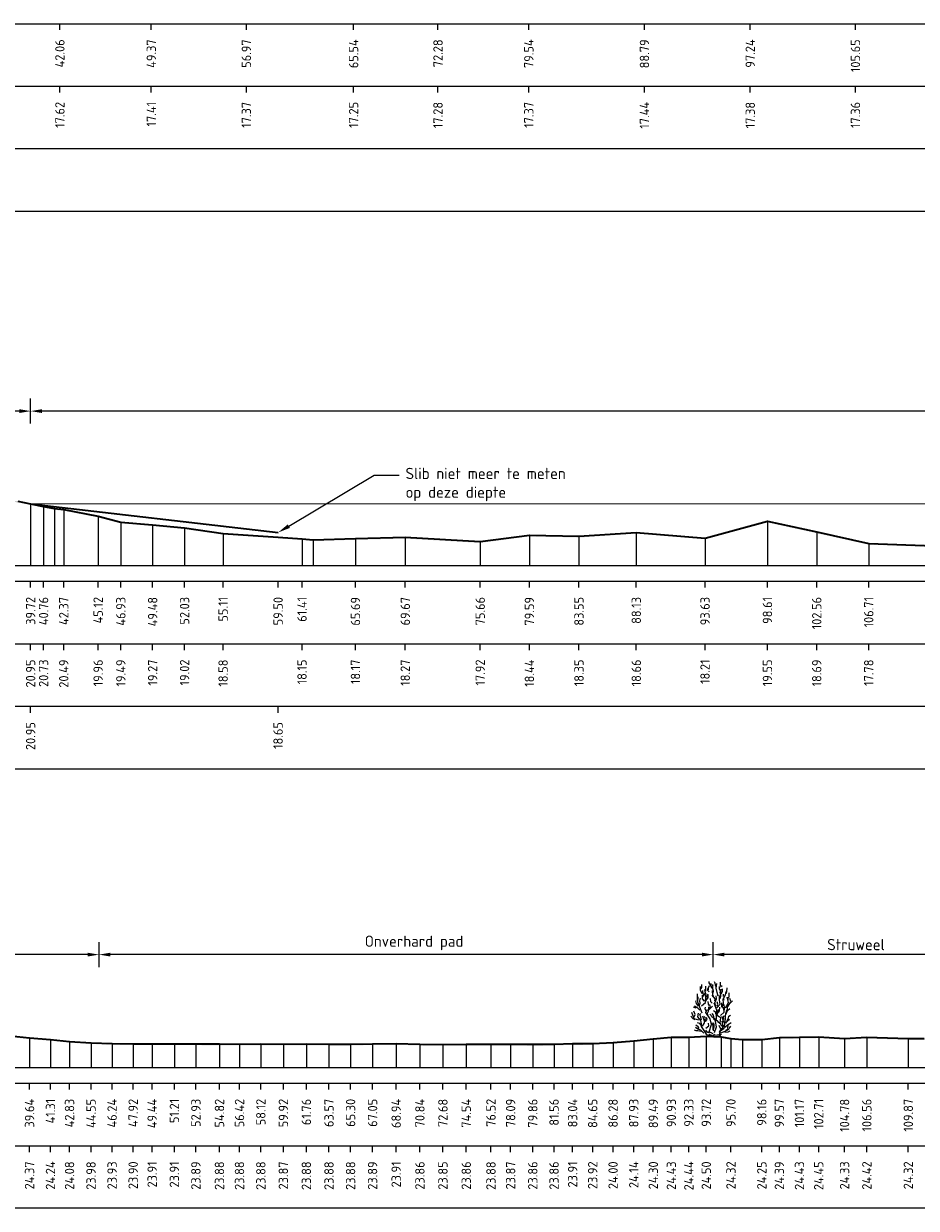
# Model space of a CAD drawing. Header units: metres. Extents: x 184432 to 189351, y 346610 to 348484.
# Tile 6 of 63: x 188919 to 188990, y 348101 to 348196. Entities that reach past the tile are written whole.
import ezdxf
from ezdxf import colors
from ezdxf.entities.mleader import LeaderData, LeaderLine
from ezdxf.enums import TextEntityAlignment as Align
from ezdxf.math import Vec2, Vec3

# ---------------------------------------------------------------- set-up
doc = ezdxf.new("R2010")
doc.units = ezdxf.units.M
doc.header["$PDMODE"] = 35
doc.header["$PDSIZE"] = 0.075
for name, color, linetype, lineweight in [('B-ME-GR-HEESTER-SD', 90, 'Continuous', 25), ('B-ME-OB-WATERLIJN-G', 150, 'Continuous', 18), ('X-ME-AL-PROFIEL_HUIDIG MAAIVELD-GD', 252, 'Continuous', 0), ('X-XX-AL-DETAIL1-M', 7, 'Continuous', 18), ('X-XX-AL-DWARSPROFIEL_PROFIELLIJN BOVENKANT SLIB-GD', 42, 'Continuous', 35), ('X-XX-AL-DWARSPROFIEL_PROFIELLIJN MAAIVELD-GD', 8, 'Continuous', 35)]:
    doc.layers.add(name, color=color, linetype=linetype, lineweight=lineweight)
doc.layers.add('X-ME-AL-PROFIELRASTER-S', color=7, linetype='Continuous')
doc.styles.add('NLCS-ISO', font='NLCS-ISO.ttf', dxfattribs={"height": 1.8})
doc.styles.add('NLCS-ISO-ANNOTATIEF-T18', font='NLCS-ISO.ttf', dxfattribs={"height": 1.8})
doc.styles.add('NLCS-ISO-ANNOTATIVE-T18', font='NLCS-ISO.ttf', dxfattribs={"height": 1.8})
doc.dimstyles.new('NLCS-ANNOTATIEF-T18-PIJL_L2_H0', dxfattribs={"dimtxt": 2.5, "dimasz": 1.8, "dimexe": 2, "dimexo": 2, "dimgap": 0.7, "dimtad": 1, "dimzin": 0, "dimdsep": 46, "dimtxsty": 'NLCS-ISO-ANNOTATIEF-T18', "dimcen": 0, "dimdle": 2, "dimclrd": 256, "dimclre": 256, "dimclrt": 10, "dimaunit": 2, "dimadec": 0, "dimazin": 0, "dimtfac": 1, "dimtdec": 3, "dimtofl": 0, "dimtmove": 0, "dimatfit": 3, "dimfxl": 2, "dimfxlon": 1, "dimtfillclr": 256, "dimtolj": 1, "dimtzin": 0, "dimlwd": -1, "dimlwe": -1, "dimarcsym": 0})

# ---------------------------------------------------------------- blocks, each defined once
blk = doc.blocks.new('SAL-PROFIELRASTER_BALK_EIND1-D')
at = {"color": 0, "linetype": 'ByBlock', "lineweight": -2, "flags": 128}
for points in [[(0, 0), (1, 0)], [(0, -2.5), (1, -2.5)], [(0, -12.5), (1, -12.5)]]:
    blk.add_lwpolyline(points, dxfattribs=at)
blk = doc.blocks.new('SAL-PROFIELRASTER_BALK_EIND2-D')
at = {"color": 0, "linetype": 'ByBlock', "lineweight": -2}
blk.add_line((1, -12.5), (0, -12.5), dxfattribs=at)
blk = doc.blocks.new('SAL-PROFIELRASTER_AANHAAL-D')
at = {"color": 9, "linetype": 'ByBlock', "lineweight": -2, "flags": 128}
blk.add_lwpolyline([(0, 1), (0, 0)], dxfattribs=at)
blk = doc.blocks.new('SAL-PROFIELRASTER_BALK_DATA-D')
at = {"color": 0, "linetype": 'ByBlock', "lineweight": -2}
blk.add_lwpolyline([(0, -3.5), (0, -2.5)], dxfattribs=at)
at = {"color": 0, "linetype": 'ByBlock', "lineweight": -2, "style": 'NLCS-ISO-ANNOTATIVE-T18'}
blk.add_attdef('GETAL', text='', height=1.5, rotation=90, dxfattribs=at).set_placement((0.75, -5), align=Align.RIGHT)
blk = doc.blocks.new('*D43')
at = {"layer": 'Defpoints', "color": 0, "transparency": 16777216}
for p in [(188900.137, 348165.151), (188900.137, 348152.802), (188919.479, 348152.802)]:
    blk.add_point(p, dxfattribs=at)
at = {"layer": 'X-XX-AL-DETAIL1-M', "transparency": 16777216}
for p, q in [((188900.137, 348164.151), (188900.137, 348166.151)), ((188919.479, 348164.151), (188919.479, 348166.151)), ((188918.579, 348165.151), (188901.037, 348165.151))]:
    blk.add_line(p, q, dxfattribs=at)
for points in [[(188901.037, 348165.301), (188901.037, 348165.001), (188900.137, 348165.151)], [(188918.579, 348165.301), (188918.579, 348165.001), (188919.479, 348165.151)]]:
    blk.add_solid(points, dxfattribs=at)
at = {"layer": 'X-XX-AL-DETAIL1-M', "color": 10, "transparency": 16777216, "insert": (188909.808, 348166.086), "char_height": 0.9, "attachment_point": 5, "style": 'NLCS-ISO-ANNOTATIEF-T18'}
blk.add_mtext('\\A1;Ruigte', dxfattribs=at)
blk = doc.blocks.new('*D44')
at = {"layer": 'Defpoints', "color": 0, "transparency": 16777216}
for p in [(188919.479, 348165.151), (188919.479, 348152.802), (189179.313, 348152.802)]:
    blk.add_point(p, dxfattribs=at)
at = {"layer": 'X-XX-AL-DETAIL1-M', "transparency": 16777216}
for p, q in [((188919.479, 348164.151), (188919.479, 348166.151)), ((189179.313, 348164.151), (189179.313, 348166.151)), ((189178.413, 348165.151), (188920.379, 348165.151))]:
    blk.add_line(p, q, dxfattribs=at)
for points in [[(188920.379, 348165.301), (188920.379, 348165.001), (188919.479, 348165.151)], [(189178.413, 348165.301), (189178.413, 348165.001), (189179.313, 348165.151)]]:
    blk.add_solid(points, dxfattribs=at)
at = {"layer": 'X-XX-AL-DETAIL1-M', "color": 10, "transparency": 16777216, "insert": (189049.396, 348165.951), "char_height": 0.9, "attachment_point": 5, "style": 'NLCS-ISO-ANNOTATIEF-T18'}
blk.add_mtext('\\A1;Waterbodem', dxfattribs=at)
blk = doc.blocks.new('*D56')
at = {"layer": 'Defpoints', "color": 0, "transparency": 16777216}
for p in [(188879.757, 348121.72), (188879.757, 348112.695), (188924.947, 348112.664)]:
    blk.add_point(p, dxfattribs=at)
at = {"layer": 'X-XX-AL-DETAIL1-M', "transparency": 16777216}
for p, q in [((188879.757, 348120.72), (188879.757, 348122.72)), ((188924.947, 348120.72), (188924.947, 348122.72)), ((188924.047, 348121.72), (188880.657, 348121.72))]:
    blk.add_line(p, q, dxfattribs=at)
for points in [[(188880.657, 348121.87), (188880.657, 348121.57), (188879.757, 348121.72)], [(188924.047, 348121.87), (188924.047, 348121.57), (188924.947, 348121.72)]]:
    blk.add_solid(points, dxfattribs=at)
at = {"layer": 'X-XX-AL-DETAIL1-M', "color": 10, "transparency": 16777216, "insert": (188902.985, 348122.52), "char_height": 0.9, "attachment_point": 5, "style": 'NLCS-ISO-ANNOTATIEF-T18'}
blk.add_mtext('\\A1;Gras', dxfattribs=at)
blk = doc.blocks.new('*D57')
at = {"layer": 'Defpoints', "color": 0, "transparency": 16777216}
for p in [(188924.947, 348121.72), (188924.947, 348112.664), (188974.037, 348112.629)]:
    blk.add_point(p, dxfattribs=at)
at = {"layer": 'X-XX-AL-DETAIL1-M', "transparency": 16777216}
for p, q in [((188924.947, 348120.72), (188924.947, 348122.72)), ((188974.037, 348120.72), (188974.037, 348122.72)), ((188973.137, 348121.72), (188925.847, 348121.72))]:
    blk.add_line(p, q, dxfattribs=at)
for points in [[(188925.847, 348121.87), (188925.847, 348121.57), (188924.947, 348121.72)], [(188973.137, 348121.87), (188973.137, 348121.57), (188974.037, 348121.72)]]:
    blk.add_solid(points, dxfattribs=at)
at = {"layer": 'X-XX-AL-DETAIL1-M', "color": 10, "transparency": 16777216, "insert": (188950.125, 348122.655), "char_height": 0.9, "attachment_point": 5, "style": 'NLCS-ISO-ANNOTATIEF-T18'}
blk.add_mtext('\\A1;Onverhard pad', dxfattribs=at)
blk = doc.blocks.new('*D58')
at = {"layer": 'Defpoints', "color": 0, "transparency": 16777216}
for p in [(188974.037, 348121.72), (188974.037, 348112.629), (188995.117, 348112.615)]:
    blk.add_point(p, dxfattribs=at)
at = {"layer": 'X-XX-AL-DETAIL1-M', "transparency": 16777216}
for p, q in [((188974.037, 348120.72), (188974.037, 348122.72)), ((188995.117, 348120.72), (188995.117, 348122.72)), ((188994.217, 348121.72), (188974.937, 348121.72))]:
    blk.add_line(p, q, dxfattribs=at)
for points in [[(188974.937, 348121.87), (188974.937, 348121.57), (188974.037, 348121.72)], [(188994.217, 348121.87), (188994.217, 348121.57), (188995.117, 348121.72)]]:
    blk.add_solid(points, dxfattribs=at)
at = {"layer": 'X-XX-AL-DETAIL1-M', "color": 10, "transparency": 16777216, "insert": (188985.451, 348122.52), "char_height": 0.9, "attachment_point": 5, "style": 'NLCS-ISO-ANNOTATIEF-T18'}
blk.add_mtext('\\A1;Struweel', dxfattribs=at)
blk = doc.blocks.new('SGR-HEESTER_S01_E_ZIJ-D')
blk.add_line((-0.166, 0), (0.141, 0))
at = {"flags": 128}
for points in [[(-0.881, 3.429), (-1.01, 3.698), (-1.022, 3.992)], [(-0.975, 3.816), (-0.916, 3.956), (-0.916, 4.168)], [(-0.599, 3.64), (-0.599, 3.886), (-0.599, 4.039)], [(-0.329, 3.581), (-0.434, 3.687), (-0.423, 3.839)], [(-0.387, 3.734), (-0.387, 3.91), (-0.305, 4.074)], [(-0.2, 4.074), (-0.317, 4.285), (-0.317, 4.402)], [(-0.035, 3.816), (-0.153, 3.992), (-0.153, 4.238)], [(-0.059, 4.003), (0, 4.086), (-0.047, 4.168)], [(-0.012, 3.476), (0.023, 3.663), (-0.023, 3.863), (-0.023, 3.98)], [(0.2, 4.015), (0.164, 4.261), (0.106, 4.367)], [(0.399, 3.241), (0.317, 3.534), (0.235, 3.863), (0.282, 4.25)], [(0.552, 3.487), (0.575, 3.628), (0.493, 3.781), (0.493, 4.015)], [(0.587, 4.062), (0.587, 4.226), (0.575, 4.355)], [(0.575, 3.968), (0.716, 4.097)], [(0.634, 3.393), (0.751, 3.628), (0.74, 3.816)], [(1.045, 3.44), (1.092, 3.593), (1.115, 3.91)], [(-1.174, 2.443), (-1.327, 2.643), (-1.397, 2.854)], [(-1.256, 2.866), (-1.268, 3.112), (-1.256, 3.405)], [(-0.889, 1.874), (-1.064, 2.356), (-1.218, 2.75), (-1.196, 3.166)], [(-1.092, 2.514), (-1.033, 2.666), (-1.08, 2.854), (-1.01, 3.065)], [(-0.933, 2.465), (-0.604, 2.728), (-0.582, 3.231), (-0.56, 3.45)], [(-0.693, 2.83), (-0.845, 3.03), (-0.845, 3.323)], [(-0.822, 3.147), (-0.775, 3.358), (-0.822, 3.558), (-0.822, 3.687)], [(-0.787, 3.241), (-0.611, 3.487), (-0.658, 3.769)], [(-0.599, 2.819), (-0.47, 3.088), (-0.481, 3.241), (-0.399, 3.405)], [(-0.493, 2.983), (-0.399, 3.1), (-0.399, 3.323)], [(-0.094, 2.666), (-0.2, 2.783), (-0.211, 3.041)], [(0.141, 2.854), (0.153, 3.006), (-0.082, 3.3)], [(0.035, 3.217), (-0.023, 3.335), (-0.047, 3.64), (-0.059, 3.687)], [(0.2, 2.431), (0.129, 2.69), (0.27, 3.03), (0.235, 3.264)], [(0.294, 2.312), (0.557, 2.597), (0.513, 2.925), (0.513, 3.275)], [(0.564, 3.053), (0.622, 3.241), (0.575, 3.44), (0.634, 3.781)], [(0.751, 2.431), (0.834, 2.654), (0.787, 3.006)], [(0.834, 3.194), (0.822, 3.393)], [(0.869, 2.877), (0.834, 3.041), (0.986, 3.346), (1.022, 3.616)], [(0.995, 2.312), (1.214, 2.728), (1.126, 3.144)], [(1.057, 2.361), (1.233, 2.478), (1.339, 2.654), (1.538, 2.854)], [(1.198, 2.912), (1.198, 3.112), (1.268, 3.182), (1.28, 3.511)], [(1.292, 2.619), (1.397, 2.83), (1.339, 3.041)], [(-1.152, 1.305), (-1.524, 1.415), (-1.7, 1.918)], [(-1.362, 2.279), (-1.573, 2.361)], [(-1.515, 1.587), (-1.444, 1.775), (-1.55, 2.021)], [(-1.08, 2.115), (-1.233, 2.267), (-1.503, 2.443)], [(-0.564, 2.044), (-0.634, 2.22), (-0.611, 2.361)], [(0.009, 0.233), (-0.319, 0.386), (-0.144, 0.955), (-0.254, 1.415), (-0.582, 1.918), (-0.495, 2.159)], [(-0.399, 1.716), (-0.481, 1.81), (-0.387, 2.044), (-0.352, 2.373)], [(-0.352, 2.478), (-0.387, 2.619), (-0.399, 2.807)], [(-0.341, 2.138), (-0.223, 2.361), (-0.258, 2.572)], [(-0.294, 2.185), (-0.07, 2.42)], [(0.235, 1.763), (0.188, 1.962), (0.035, 2.068)], [(0.097, 0.321), (0.272, 0.78), (0.184, 1.196), (0.272, 1.459), (0.294, 2.115), (0.075, 2.684)], [(0.119, 0.102), (0.491, 0.167), (0.579, 0.474), (0.885, 0.671), (0.951, 1.13), (1.017, 1.918)], [(0.305, 2.42), (0.364, 2.584), (0.317, 2.783)], [(0.305, 1.728), (0.364, 1.904), (0.411, 2.162)], [(0.411, 1.939), (0.505, 2.068), (0.528, 2.349)], [(0.579, 1.677), (0.885, 1.962), (0.907, 2.29), (0.885, 2.553)], [(0.869, 2.021), (0.834, 2.267), (0.693, 2.385), (0.693, 2.69)], [(1.022, 1.81), (1.139, 2.08), (1.327, 2.244)], [(1.045, 1.997), (1.151, 2.197), (1.162, 2.572)], [(-1.432, 1.34), (-1.597, 1.423), (-1.714, 1.528), (-1.761, 1.634)], [(-0.963, 0.918), (-1.057, 1.047), (-1.256, 1.094)], [(-0.166, 0), (-0.517, 0.145), (-0.67, 0.408), (-0.933, 0.802), (-0.933, 1.021), (-0.977, 1.284), (-1.24, 1.568), (-1.174, 1.874)], [(-0.939, 1.352), (-0.975, 1.458), (-1.01, 1.645), (-1.069, 1.739), (-0.986, 1.833)], [(-0.845, 0.824), (-0.736, 1.043), (-0.604, 1.437), (-0.692, 1.612)], [(-0.693, 1.235), (-0.763, 1.399), (-0.822, 1.622)], [(-0.622, 1.2), (-0.493, 1.364), (-0.528, 1.516)], [(-0.582, 0.671), (-0.341, 0.868), (-0.385, 1.065)], [(0.012, 1.481), (-0.106, 1.575), (-0.164, 1.692), (-0.258, 1.798)], [(0.059, 0.437), (-0.012, 0.578), (0, 0.848), (-0.117, 1.094)], [(0.27, 1.317), (0.07, 1.446), (0.012, 1.704), (-0.094, 1.833)], [(0.528, 1.035), (0.446, 1.129), (0.352, 1.258), (0.153, 1.282), (0.012, 1.411)], [(0.023, 0.601), (0.082, 0.777), (0.082, 0.942), (0.023, 1.106)], [(0.688, 0.802), (0.557, 1.108), (0.601, 1.502), (0.206, 1.743)], [(0.622, 0.59), (0.763, 0.73), (0.763, 0.977), (0.716, 1.223)], [(0.916, 1.082), (0.798, 1.258), (0.775, 1.434), (0.681, 1.61)], [(0.798, 0.801), (0.845, 0.953)], [(0.845, 1.376), (0.822, 1.54), (0.869, 1.681)], [(0.998, 1.082), (1.139, 1.247), (1.292, 1.387)], [(1.115, 1.282), (1.209, 1.47), (1.245, 1.645), (1.374, 1.704)], [(1.139, 0.942), (1.28, 1.012), (1.432, 1.118)], [(-0.975, 0.402), (-1.221, 0.449), (-1.362, 0.449), (-1.503, 0.519)], [(-0.758, 0.277), (-0.999, 0.518), (-1.24, 0.583), (-1.415, 0.736)], [(-1.127, 0.637), (-1.198, 0.777), (-1.397, 0.918)], [(-0.305, 0.32), (-0.47, 0.32), (-0.599, 0.508)], [(-0.141, 0.085), (-0.305, 0.167), (-0.352, 0.214)], [(0, 0), (-0.141, 0.144)], [(-0.023, 0), (0.141, 0.203)], [(0.141, 0), (0.528, 0.062), (0.669, 0.214)], [(0.493, 0.367), (0.599, 0.59), (0.47, 0.883)], [(0.622, 0.299), (0.951, 0.43), (1.28, 0.583)], [(0.928, 0.754), (1.104, 0.918), (1.198, 0.918)], [(0.939, 0.367), (1.198, 0.379), (1.35, 0.461)], [(1.01, 0.508), (1.198, 0.625), (1.151, 0.719), (1.233, 0.895)], [(1.268, 0.637), (1.397, 0.836)]]:
    blk.add_lwpolyline(points, dxfattribs=at)

msp = doc.modelspace()

# ---------------------------------------------------------------- hatches: boundary and pattern name
at = {"layer": 'X-ME-AL-PROFIEL_HUIDIG MAAIVELD-GD'}
h = msp.add_hatch(dxfattribs=at)
h.set_pattern_fill('AGR-MAAIVELD', color=256, scale=0.05, pattern_type=2)
h.set_pattern_definition([(45, (2148.6411, 458.9664), (-0.25000007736, 0.25000007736), []), (45, (2148.60538, 459.0021), (0, 0.50000015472), [0.3535535, -0.3535535]), (45, (2148.56966, 459.0378), (0, 0.50000015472), [0.3535535, -0.3535535]), (45, (2148.53345, 459.07403), (0, 0.50000015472), [0.3535535, -0.3535535]), (45, (2148.49824, 459.10924), (0, 0.50000015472), [0.3535535, -0.3535535]), (45, (2148.46252, 459.14496), (0, 0.50000015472), [0.3535535, -0.3535535]), (45, (2148.4268, 459.18067), (0, 0.50000015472), [0.3535535, -0.3535535]), (315, (2148.6411, 458.9664), (0.25000007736, 0.25000007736), []), (315, (2148.6768, 459.0021), (0.50000015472, -1e-16), [0.3535535, -0.3535535]), (315, (2148.71252, 459.0378), (0.50000015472, -1e-16), [0.3535535, -0.3535535]), (315, (2148.74874, 459.07403), (0.50000015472, -1e-16), [0.3535535, -0.3535535]), (315, (2148.78395, 459.10924), (0.50000015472, -1e-16), [0.3535535, -0.3535535]), (315, (2148.81966, 459.14496), (0.50000015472, -1e-16), [0.3535535, -0.3535535]), (315, (2148.85538, 459.18067), (0.50000015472, -1e-16), [0.3535535, -0.3535535])])
h.paths.add_polyline_path([(189183.318, 348158.459), (189180.791, 348158.053), (189179.313, 348157.797), (189178.554, 348157.295), (189176.979, 348156.607), (189176.331, 348156.66), (189173.343, 348156.419), (189170.657, 348156.28), (189167.244, 348155.86), (189162.639, 348155.095), (189157.807, 348154.529), (189151.072, 348154.286), (189146.398, 348154.182), (189140.199, 348154.021), (189133.678, 348153.973), (189127.71, 348154.015), (189121.216, 348154.053), (189117.196, 348154.007), (189112.898, 348154.004), (189105.625, 348153.956), (189080.128, 348153.938), (189073.988, 348153.88), (189067.062, 348153.886), (189059.757, 348153.93), (189054.694, 348153.908), (189048.204, 348153.906), (189041.673, 348154.037), (189035.746, 348154.071), (189031.058, 348154.181), (189024.759, 348154.084), (189019.656, 348153.982), (189015.474, 348154.351), (189010.846, 348154.635), (189005.98, 348154.406), (189002.033, 348154.287), (188997.552, 348154.31), (188991.677, 348154.391), (188986.468, 348154.582), (188982.312, 348155.496), (188978.371, 348156.356), (188973.383, 348155.012), (188967.887, 348155.464), (188963.308, 348155.148), (188959.345, 348155.245), (188955.413, 348154.721), (188949.425, 348155.067), (188945.443, 348154.969), (188942.074, 348154.858), (188941.17, 348154.952), (188939.259, 348155.083), (188934.866, 348155.383), (188931.785, 348155.817), (188929.233, 348156.071), (188926.69, 348156.287), (188924.877, 348156.758), (188922.13, 348157.293), (188921.4, 348157.359), (188920.514, 348157.533), (188919.479, 348157.752), (188918.457, 348157.96), (188916.729, 348158.137), (188915.004, 348158.228), (188913.512, 348158.283), (188911.598, 348158.547), (188909.763, 348158.773), (188908.223, 348158.728), (188906.775, 348158.827), (188905.622, 348159.354), (188904.232, 348159.435), (188902.882, 348159.964), (188901.189, 348160.311), (188900.515, 348160.584), (188899.486, 348160.619), (188897.92, 348160.611), (188895.911, 348160.565), (188895.473, 348160.497), (188894.691, 348160.425), (188893.232, 348160.197), (188892.282, 348159.969), (188890.327, 348159.596), (188888.687, 348159.374), (188887.007, 348159.177), (188885.08, 348158.892), (188883.701, 348158.582), (188882.841, 348158.25), (188881.948, 348157.969), (188881.48, 348157.828), (188880.494, 348157.518), (188879.757, 348157.273), (188879.757, 348157.173), (188880.494, 348157.418), (188881.48, 348157.728), (188881.948, 348157.869), (188882.841, 348158.15), (188883.701, 348158.482), (188885.08, 348158.792), (188887.007, 348159.077), (188888.687, 348159.274), (188890.327, 348159.496), (188892.282, 348159.869), (188893.232, 348160.097), (188894.691, 348160.325), (188895.473, 348160.397), (188895.911, 348160.465), (188897.92, 348160.511), (188899.486, 348160.519), (188900.515, 348160.484), (188901.189, 348160.211), (188902.882, 348159.864), (188904.232, 348159.335), (188905.622, 348159.254), (188906.775, 348158.727), (188908.223, 348158.628), (188909.763, 348158.673), (188911.598, 348158.447), (188913.512, 348158.183), (188915.004, 348158.128), (188916.729, 348158.037), (188918.457, 348157.86), (188919.479, 348157.652), (188920.514, 348157.433), (188921.4, 348157.259), (188922.13, 348157.193), (188924.877, 348156.658), (188926.69, 348156.187), (188929.233, 348155.971), (188931.785, 348155.717), (188934.866, 348155.283), (188939.259, 348154.983), (188941.17, 348154.852), (188942.074, 348154.758), (188945.443, 348154.869), (188949.425, 348154.967), (188955.413, 348154.621), (188959.345, 348155.145), (188963.308, 348155.048), (188967.887, 348155.364), (188973.383, 348154.912), (188978.371, 348156.256), (188982.312, 348155.396), (188986.468, 348154.482), (188991.677, 348154.291), (188997.552, 348154.21), (189002.033, 348154.187), (189005.98, 348154.306), (189010.846, 348154.535), (189015.474, 348154.251), (189019.656, 348153.882), (189024.759, 348153.984), (189031.058, 348154.081), (189035.746, 348153.971), (189041.673, 348153.937), (189048.204, 348153.806), (189054.694, 348153.808), (189059.757, 348153.83), (189067.062, 348153.786), (189073.988, 348153.78), (189080.128, 348153.838), (189105.625, 348153.856), (189112.898, 348153.904), (189117.196, 348153.907), (189121.216, 348153.953), (189127.71, 348153.915), (189133.678, 348153.873), (189140.199, 348153.921), (189146.398, 348154.082), (189151.072, 348154.186), (189157.807, 348154.429), (189162.639, 348154.995), (189167.244, 348155.76), (189170.657, 348156.18), (189173.343, 348156.319), (189176.331, 348156.56), (189176.979, 348156.507), (189178.554, 348157.195), (189179.313, 348157.697), (189180.791, 348157.953), (189183.318, 348158.359)])
h = msp.add_hatch(dxfattribs=at)
h.set_pattern_fill('AGR-MAAIVELD', color=256, scale=0.05, pattern_type=2)
h.set_pattern_definition([(45, (2146.39203, 356.0478), (-0.25000007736, 0.25000007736), []), (45, (2146.3563, 356.08352), (0, 0.50000015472), [0.3535535, -0.3535535]), (45, (2146.3206, 356.11924), (0, 0.50000015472), [0.3535535, -0.3535535]), (45, (2146.2844, 356.15545), (0, 0.50000015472), [0.3535535, -0.3535535]), (45, (2146.24917, 356.19066), (0, 0.50000015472), [0.3535535, -0.3535535]), (45, (2146.21346, 356.22638), (0, 0.50000015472), [0.3535535, -0.3535535]), (45, (2146.17774, 356.2621), (0, 0.50000015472), [0.3535535, -0.3535535]), (315, (2146.39203, 356.0478), (0.25000007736, 0.25000007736), []), (315, (2146.42774, 356.08352), (0.50000015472, -1e-16), [0.3535535, -0.3535535]), (315, (2146.46346, 356.11924), (0.50000015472, -1e-16), [0.3535535, -0.3535535]), (315, (2146.49967, 356.15545), (0.50000015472, -1e-16), [0.3535535, -0.3535535]), (315, (2146.5349, 356.19066), (0.50000015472, -1e-16), [0.3535535, -0.3535535]), (315, (2146.5706, 356.22638), (0.50000015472, -1e-16), [0.3535535, -0.3535535]), (315, (2146.6063, 356.2621), (0.50000015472, -1e-16), [0.3535535, -0.3535535])])
h.paths.add_polyline_path([(189052.37, 348115.815), (189052.37, 348115.715), (189050.661, 348115.683), (189048.608, 348115.639), (189046.83, 348115.61), (189044.826, 348115.556), (189043.091, 348115.497), (189041.394, 348115.425), (189039.542, 348115.371), (189037.788, 348115.33), (189036.056, 348115.278), (189034.364, 348115.148), (189032.788, 348115.089), (189030.839, 348114.971), (189028.826, 348114.891), (189026.717, 348114.826), (189024.747, 348114.914), (189022.803, 348115.05), (189021.117, 348115.087), (189019.258, 348115.066), (189017.648, 348115.01), (189015.809, 348115.031), (189013.901, 348115.002), (189012, 348114.932), (189009.982, 348114.901), (189007.869, 348114.747), (189006.003, 348114.721), (189004.024, 348114.727), (189002.141, 348114.757), (189000.414, 348114.787), (188998.664, 348114.838), (188996.922, 348114.838), (188995.448, 348114.813), (188993.738, 348114.887), (188992.3, 348114.858), (188990.908, 348114.919), (188989.631, 348114.91), (188986.314, 348115.011), (188984.536, 348114.928), (188982.469, 348115.044), (188980.931, 348115.029), (188979.325, 348114.983), (188977.921, 348114.845), (188976.381, 348114.834), (188975.454, 348114.91), (188974.661, 348115.039), (188973.481, 348115.091), (188972.088, 348115.033), (188970.689, 348115.023), (188969.249, 348114.892), (188967.684, 348114.738), (188966.034, 348114.59), (188964.403, 348114.513), (188962.801, 348114.505), (188961.315, 348114.459), (188959.617, 348114.453), (188957.844, 348114.464), (188956.272, 348114.471), (188954.297, 348114.455), (188952.433, 348114.443), (188950.593, 348114.458), (188948.696, 348114.509), (188946.811, 348114.488), (188945.052, 348114.475), (188943.327, 348114.471), (188941.518, 348114.476), (188939.68, 348114.465), (188937.882, 348114.477), (188936.175, 348114.472), (188934.574, 348114.478), (188932.689, 348114.484), (188930.968, 348114.501), (188929.193, 348114.5), (188927.676, 348114.491), (188925.992, 348114.52), (188924.309, 348114.577), (188922.59, 348114.678), (188921.066, 348114.836), (188919.394, 348114.965), (188917.874, 348115.125), (188916.387, 348115.253), (188914.664, 348115.436), (188913.059, 348115.539), (188911.627, 348115.557), (188910.244, 348115.594), (188907.854, 348115.599), (188906.177, 348115.622), (188903.859, 348115.629), (188902.086, 348115.706), (188899.919, 348115.75), (188898.064, 348115.747), (188896.3, 348115.766), (188894.555, 348115.746), (188893.11, 348115.709), (188891.408, 348115.726), (188889.42, 348115.704), (188887.388, 348115.749), (188885.689, 348115.74), (188884.116, 348115.667), (188882.549, 348115.619), (188881.416, 348115.585), (188879.757, 348115.6), (188879.757, 348115.7), (188881.416, 348115.685), (188882.549, 348115.719), (188884.116, 348115.767), (188885.689, 348115.84), (188887.388, 348115.849), (188889.42, 348115.804), (188891.408, 348115.826), (188893.11, 348115.809), (188894.555, 348115.846), (188896.3, 348115.866), (188898.064, 348115.847), (188899.919, 348115.85), (188902.086, 348115.806), (188903.859, 348115.729), (188906.177, 348115.722), (188907.854, 348115.699), (188910.244, 348115.694), (188911.627, 348115.657), (188913.059, 348115.639), (188914.664, 348115.536), (188916.387, 348115.353), (188917.874, 348115.225), (188919.394, 348115.065), (188921.066, 348114.936), (188922.59, 348114.778), (188924.309, 348114.677), (188925.992, 348114.62), (188927.676, 348114.591), (188929.193, 348114.6), (188930.968, 348114.601), (188932.689, 348114.584), (188934.574, 348114.578), (188936.175, 348114.572), (188937.882, 348114.577), (188939.68, 348114.565), (188941.518, 348114.576), (188943.327, 348114.571), (188945.052, 348114.575), (188946.811, 348114.588), (188948.696, 348114.609), (188950.593, 348114.558), (188952.433, 348114.543), (188954.297, 348114.555), (188956.272, 348114.571), (188957.844, 348114.564), (188959.617, 348114.553), (188961.315, 348114.559), (188962.801, 348114.605), (188964.403, 348114.613), (188966.034, 348114.69), (188967.684, 348114.838), (188969.249, 348114.992), (188970.689, 348115.123), (188972.088, 348115.133), (188973.481, 348115.191), (188974.661, 348115.139), (188975.454, 348115.01), (188976.381, 348114.934), (188977.921, 348114.945), (188979.325, 348115.083), (188980.931, 348115.129), (188982.469, 348115.144), (188984.536, 348115.028), (188986.314, 348115.111), (188989.631, 348115.01), (188990.908, 348115.019), (188992.3, 348114.958), (188993.738, 348114.987), (188995.448, 348114.913), (188996.922, 348114.938), (188998.664, 348114.938), (189000.414, 348114.887), (189002.141, 348114.857), (189004.024, 348114.827), (189006.003, 348114.821), (189007.869, 348114.847), (189009.982, 348115.001), (189012, 348115.032), (189013.901, 348115.102), (189015.809, 348115.131), (189017.648, 348115.11), (189019.258, 348115.166), (189021.117, 348115.187), (189022.803, 348115.15), (189024.747, 348115.014), (189026.717, 348114.926), (189028.826, 348114.991), (189030.839, 348115.071), (189032.788, 348115.189), (189034.364, 348115.248), (189036.056, 348115.378), (189037.788, 348115.43), (189039.542, 348115.471), (189041.394, 348115.525), (189043.091, 348115.597), (189044.826, 348115.656), (189046.83, 348115.71), (189048.608, 348115.739), (189050.661, 348115.783)])

# ---------------------------------------------------------------- linework, layer by layer
at = {"layer": 'B-ME-OB-WATERLIJN-G'}
msp.add_lwpolyline([(188919.479, 348157.752), (189179.313, 348157.797)], dxfattribs=at)
at = {"layer": 'X-XX-AL-DWARSPROFIEL_PROFIELLIJN BOVENKANT SLIB-GD'}
msp.add_lwpolyline([(188919.479, 348157.752), (188939.259, 348155.448)], dxfattribs=at)
at = {"layer": 'X-XX-AL-DWARSPROFIEL_PROFIELLIJN MAAIVELD-GD'}
for points in [[(188918.457, 348157.96), (188919.479, 348157.752), (188920.514, 348157.533), (188921.4, 348157.359), (188922.13, 348157.293), (188924.877, 348156.758), (188926.69, 348156.287), (188929.233, 348156.071), (188931.785, 348155.817), (188934.866, 348155.383), (188939.259, 348155.083), (188941.17, 348154.952), (188942.074, 348154.858), (188945.443, 348154.969), (188949.425, 348155.067), (188955.413, 348154.721), (188959.345, 348155.245), (188963.308, 348155.148), (188967.887, 348155.464), (188973.383, 348155.012), (188978.371, 348156.356), (188982.312, 348155.496), (188986.468, 348154.582), (188991.677, 348154.391)], [(188917.874, 348115.225), (188919.394, 348115.065), (188921.066, 348114.936), (188922.59, 348114.778), (188924.309, 348114.677), (188925.992, 348114.62), (188927.676, 348114.591), (188929.193, 348114.6), (188930.968, 348114.601), (188932.689, 348114.584), (188934.574, 348114.578), (188936.175, 348114.572), (188937.882, 348114.577), (188939.68, 348114.565), (188941.518, 348114.576), (188943.327, 348114.571), (188945.052, 348114.575), (188946.811, 348114.588), (188948.696, 348114.609), (188950.593, 348114.558), (188952.433, 348114.543), (188954.297, 348114.555), (188956.272, 348114.571), (188957.844, 348114.564), (188959.617, 348114.553), (188961.315, 348114.559), (188962.801, 348114.605), (188964.403, 348114.613), (188966.034, 348114.69), (188967.684, 348114.838), (188969.249, 348114.992), (188970.689, 348115.123), (188972.088, 348115.133), (188973.481, 348115.191), (188974.661, 348115.139), (188975.454, 348115.01), (188976.381, 348114.934), (188977.921, 348114.945), (188979.325, 348115.083), (188980.931, 348115.129), (188982.469, 348115.144), (188984.536, 348115.028), (188986.314, 348115.111), (188989.631, 348115.01), (188990.908, 348115.019)]]:
    msp.add_lwpolyline(points, dxfattribs=at)

# ---------------------------------------------------------------- block references
at = {"layer": 'B-ME-GR-HEESTER-SD'}
msp.add_blockref('SGR-HEESTER_S01_E_ZIJ-D', (188974.037, 348115.167), dxfattribs=at)
at = {"layer": 'X-ME-AL-PROFIELRASTER-S'}
for name, p, xscale, yscale, zscale in [('SAL-PROFIELRASTER_BALK_EIND1-D', (188879.757, 348197.363), 308.8443839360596, 0.5, 308.8443839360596), ('SAL-PROFIELRASTER_BALK_EIND2-D', (188879.757, 348192.363), 308.8443839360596, 0.5, 308.8443839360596), ('SAL-PROFIELRASTER_BALK_EIND2-D', (188879.757, 348187.446), 308.8848547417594, 0.5066820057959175, 308.8848547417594), ('SAL-PROFIELRASTER_BALK_EIND1-D', (188879.757, 348152.802), 304.8113522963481, 0.5, 304.8113522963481), ('SAL-PROFIELRASTER_BALK_EIND2-D', (188879.757, 348147.802), 304.8113522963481, 0.5, 304.8113522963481), ('SAL-PROFIELRASTER_BALK_EIND2-D', (188879.757, 348142.802), 304.8113522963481, 0.5, 304.8113522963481), ('SAL-PROFIELRASTER_BALK_EIND1-D', (188879.757, 348112.695), 173.8630886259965, 0.5, 173.8630886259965), ('SAL-PROFIELRASTER_BALK_EIND2-D', (188879.757, 348107.695), 173.8630886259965, 0.5, 173.8630886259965)]:
    msp.add_blockref(name, p, dxfattribs=dict(at, xscale=xscale, yscale=yscale, zscale=zscale))
at = {"layer": 'X-ME-AL-PROFIELRASTER-S', "xscale": 0.5, "yscale": 0.5, "zscale": 0.5}
for p, values in [((188921.817, 348197.363), {'GETAL': '42.06'}), ((188929.126, 348197.363), {'GETAL': '49.37'}), ((188936.724, 348197.363), {'GETAL': '56.97'}), ((188945.295, 348197.363), {'GETAL': '65.54'}), ((188952.038, 348197.363), {'GETAL': '72.28'}), ((188959.3, 348197.363), {'GETAL': '79.54'}), ((188968.542, 348197.363), {'GETAL': '88.79'}), ((188976.997, 348197.363), {'GETAL': '97.24'}), ((188985.406, 348197.363), {'GETAL': '105.65'}), ((188921.817, 348192.363), {'GETAL': '17.62'}), ((188929.126, 348192.363), {'GETAL': '17.41'}), ((188936.724, 348192.363), {'GETAL': '17.37'}), ((188945.295, 348192.363), {'GETAL': '17.25'}), ((188952.038, 348192.363), {'GETAL': '17.28'}), ((188959.3, 348192.363), {'GETAL': '17.37'}), ((188968.542, 348192.363), {'GETAL': '17.44'}), ((188976.997, 348192.363), {'GETAL': '17.38'}), ((188985.406, 348192.363), {'GETAL': '17.36'}), ((188919.479, 348152.802), {'GETAL': '39.72'}), ((188920.514, 348152.802), {'GETAL': '40.76'}), ((188922.13, 348152.802), {'GETAL': '42.37'}), ((188924.877, 348152.802), {'GETAL': '45.12'}), ((188926.69, 348152.802), {'GETAL': '46.93'}), ((188929.233, 348152.802), {'GETAL': '49.48'}), ((188931.785, 348152.802), {'GETAL': '52.03'}), ((188934.866, 348152.802), {'GETAL': '55.11'}), ((188939.259, 348152.802), {'GETAL': '59.50'}), ((188941.17, 348152.802), {'GETAL': '61.41'}), ((188945.443, 348152.802), {'GETAL': '65.69'}), ((188949.425, 348152.802), {'GETAL': '69.67'}), ((188955.413, 348152.802), {'GETAL': '75.66'}), ((188959.345, 348152.802), {'GETAL': '79.59'}), ((188963.308, 348152.802), {'GETAL': '83.55'}), ((188967.887, 348152.802), {'GETAL': '88.13'}), ((188973.383, 348152.802), {'GETAL': '93.63'}), ((188978.371, 348152.802), {'GETAL': '98.61'}), ((188982.312, 348152.802), {'GETAL': '102.56'}), ((188986.468, 348152.802), {'GETAL': '106.71'}), ((188919.479, 348147.802), {'GETAL': '20.95'}), ((188920.514, 348147.802), {'GETAL': '20.73'}), ((188922.13, 348147.802), {'GETAL': '20.49'}), ((188924.877, 348147.802), {'GETAL': '19.96'}), ((188926.69, 348147.802), {'GETAL': '19.49'}), ((188929.233, 348147.802), {'GETAL': '19.27'}), ((188931.785, 348147.802), {'GETAL': '19.02'}), ((188934.866, 348147.802), {'GETAL': '18.58'}), ((188941.17, 348147.802), {'GETAL': '18.15'}), ((188945.443, 348147.802), {'GETAL': '18.17'}), ((188949.425, 348147.802), {'GETAL': '18.27'}), ((188955.413, 348147.802), {'GETAL': '17.92'}), ((188959.345, 348147.802), {'GETAL': '18.44'}), ((188963.308, 348147.802), {'GETAL': '18.35'}), ((188967.887, 348147.802), {'GETAL': '18.66'}), ((188973.383, 348147.802), {'GETAL': '18.21'}), ((188978.371, 348147.802), {'GETAL': '19.55'}), ((188982.312, 348147.802), {'GETAL': '18.69'}), ((188986.468, 348147.802), {'GETAL': '17.78'}), ((188919.479, 348142.802), {'GETAL': '20.95'}), ((188939.259, 348142.802), {'GETAL': '18.65'}), ((188919.394, 348112.695), {'GETAL': '39.64'}), ((188921.066, 348112.695), {'GETAL': '41.31'}), ((188922.59, 348112.695), {'GETAL': '42.83'}), ((188924.309, 348112.695), {'GETAL': '44.55'}), ((188925.992, 348112.695), {'GETAL': '46.24'}), ((188927.676, 348112.695), {'GETAL': '47.92'}), ((188929.193, 348112.695), {'GETAL': '49.44'}), ((188930.968, 348112.695), {'GETAL': '51.21'}), ((188932.689, 348112.695), {'GETAL': '52.93'}), ((188934.574, 348112.695), {'GETAL': '54.82'}), ((188936.175, 348112.695), {'GETAL': '56.42'}), ((188937.882, 348112.695), {'GETAL': '58.12'}), ((188939.68, 348112.695), {'GETAL': '59.92'}), ((188941.518, 348112.695), {'GETAL': '61.76'}), ((188943.327, 348112.695), {'GETAL': '63.57'}), ((188945.052, 348112.695), {'GETAL': '65.30'}), ((188946.811, 348112.695), {'GETAL': '67.05'}), ((188948.696, 348112.695), {'GETAL': '68.94'}), ((188950.593, 348112.695), {'GETAL': '70.84'}), ((188952.433, 348112.695), {'GETAL': '72.68'}), ((188954.297, 348112.695), {'GETAL': '74.54'}), ((188956.272, 348112.695), {'GETAL': '76.52'}), ((188957.844, 348112.695), {'GETAL': '78.09'}), ((188959.617, 348112.695), {'GETAL': '79.86'}), ((188961.315, 348112.695), {'GETAL': '81.56'}), ((188962.801, 348112.695), {'GETAL': '83.04'}), ((188964.403, 348112.695), {'GETAL': '84.65'}), ((188966.034, 348112.695), {'GETAL': '86.28'}), ((188967.684, 348112.695), {'GETAL': '87.93'}), ((188969.249, 348112.695), {'GETAL': '89.49'}), ((188970.689, 348112.695), {'GETAL': '90.93'}), ((188972.088, 348112.695), {'GETAL': '92.33'}), ((188973.481, 348112.695), {'GETAL': '93.72'}), ((188975.454, 348112.695), {'GETAL': '95.70'}), ((188975.454, 348112.695), {'GETAL': '95.70'}), ((188977.921, 348112.695), {'GETAL': '98.16'}), ((188979.325, 348112.695), {'GETAL': '99.57'}), ((188980.931, 348112.695), {'GETAL': '101.17'}), ((188982.469, 348112.695), {'GETAL': '102.71'}), ((188984.536, 348112.695), {'GETAL': '104.78'}), ((188986.314, 348112.695), {'GETAL': '106.56'}), ((188989.631, 348112.695), {'GETAL': '109.87'}), ((188919.394, 348107.695), {'GETAL': '24.37'}), ((188921.066, 348107.695), {'GETAL': '24.24'}), ((188922.59, 348107.695), {'GETAL': '24.08'}), ((188924.309, 348107.695), {'GETAL': '23.98'}), ((188925.992, 348107.695), {'GETAL': '23.93'}), ((188927.676, 348107.695), {'GETAL': '23.90'}), ((188929.193, 348107.695), {'GETAL': '23.91'}), ((188930.968, 348107.695), {'GETAL': '23.91'}), ((188932.689, 348107.695), {'GETAL': '23.89'}), ((188934.574, 348107.695), {'GETAL': '23.88'}), ((188936.175, 348107.695), {'GETAL': '23.88'}), ((188937.882, 348107.695), {'GETAL': '23.88'}), ((188939.68, 348107.695), {'GETAL': '23.87'}), ((188941.518, 348107.695), {'GETAL': '23.88'}), ((188943.327, 348107.695), {'GETAL': '23.88'}), ((188945.052, 348107.695), {'GETAL': '23.88'}), ((188946.811, 348107.695), {'GETAL': '23.89'}), ((188948.696, 348107.695), {'GETAL': '23.91'}), ((188950.593, 348107.695), {'GETAL': '23.86'}), ((188952.433, 348107.695), {'GETAL': '23.85'}), ((188954.297, 348107.695), {'GETAL': '23.86'}), ((188956.272, 348107.695), {'GETAL': '23.88'}), ((188957.844, 348107.695), {'GETAL': '23.87'}), ((188959.617, 348107.695), {'GETAL': '23.86'}), ((188961.315, 348107.695), {'GETAL': '23.86'}), ((188962.801, 348107.695), {'GETAL': '23.91'}), ((188964.403, 348107.695), {'GETAL': '23.92'}), ((188966.034, 348107.695), {'GETAL': '24.00'}), ((188967.684, 348107.695), {'GETAL': '24.14'}), ((188969.249, 348107.695), {'GETAL': '24.30'}), ((188970.689, 348107.695), {'GETAL': '24.43'}), ((188972.088, 348107.695), {'GETAL': '24.44'}), ((188973.481, 348107.695), {'GETAL': '24.50'}), ((188975.454, 348107.695), {'GETAL': '24.32'}), ((188977.921, 348107.695), {'GETAL': '24.25'}), ((188979.325, 348107.695), {'GETAL': '24.39'}), ((188980.931, 348107.695), {'GETAL': '24.43'}), ((188982.469, 348107.695), {'GETAL': '24.45'}), ((188984.536, 348107.695), {'GETAL': '24.33'}), ((188986.314, 348107.695), {'GETAL': '24.42'}), ((188989.631, 348107.695), {'GETAL': '24.32'})]:
    msp.add_blockref('SAL-PROFIELRASTER_BALK_DATA-D', p, dxfattribs=at).add_auto_attribs(values)
at = {"layer": 'X-ME-AL-PROFIELRASTER-S'}
for p, yscale in [((188919.479, 348152.802), 4.949999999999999), ((188919.479, 348152.802), 4.949999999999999), ((188919.479, 348152.802), 4.949999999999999), ((188919.479, 348152.802), 4.949999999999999), ((188919.479, 348152.802), 4.949999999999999), ((188920.514, 348152.802), 4.731000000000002), ((188921.4, 348152.802), 4.556999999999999), ((188922.13, 348152.802), 4.491), ((188924.877, 348152.802), 3.956), ((188926.69, 348152.802), 3.484999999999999), ((188978.371, 348152.802), 3.553999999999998), ((188929.233, 348152.802), 3.268999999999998), ((188931.785, 348152.802), 3.015000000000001), ((188934.866, 348152.802), 2.581), ((188967.887, 348152.802), 2.661999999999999), ((188982.312, 348152.802), 2.693999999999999), ((188941.17, 348152.802), 2.149999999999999), ((188942.074, 348152.802), 2.056000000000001), ((188945.443, 348152.802), 2.167000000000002), ((188949.425, 348152.802), 2.265000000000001), ((188955.413, 348152.802), 1.919), ((188959.345, 348152.802), 2.443000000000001), ((188963.308, 348152.802), 2.346), ((188973.383, 348152.802), 2.210000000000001), ((188986.468, 348152.802), 1.780000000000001), ((188919.394, 348112.695), 2.370000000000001), ((188921.066, 348112.695), 2.241), ((188922.59, 348112.695), 2.082999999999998), ((188924.309, 348112.695), 1.981999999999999), ((188925.992, 348112.695), 1.925000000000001), ((188966.034, 348112.695), 1.995000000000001), ((188967.684, 348112.695), 2.143000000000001), ((188969.249, 348112.695), 2.297000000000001), ((188970.689, 348112.695), 2.428000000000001), ((188972.088, 348112.695), 2.437999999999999), ((188973.481, 348112.695), 2.495999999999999), ((188974.661, 348112.695), 2.443999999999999), ((188975.454, 348112.695), 2.315000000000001), ((188975.454, 348112.695), 2.315000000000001), ((188976.381, 348112.695), 2.239000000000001), ((188977.921, 348112.695), 2.25), ((188979.325, 348112.695), 2.388000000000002), ((188980.931, 348112.695), 2.434000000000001), ((188982.469, 348112.695), 2.449000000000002), ((188984.536, 348112.695), 2.332999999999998), ((188986.314, 348112.695), 2.416), ((188989.631, 348112.695), 2.315000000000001), ((188927.676, 348112.695), 1.896000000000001), ((188929.193, 348112.695), 1.905000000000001), ((188930.968, 348112.695), 1.905999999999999), ((188932.689, 348112.695), 1.888999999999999), ((188934.574, 348112.695), 1.882999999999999), ((188936.175, 348112.695), 1.876999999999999), ((188937.882, 348112.695), 1.882000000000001), ((188939.68, 348112.695), 1.870000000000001), ((188941.518, 348112.695), 1.881), ((188943.327, 348112.695), 1.876000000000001), ((188945.052, 348112.695), 1.879999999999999), ((188946.811, 348112.695), 1.893000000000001), ((188948.696, 348112.695), 1.914000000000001), ((188950.593, 348112.695), 1.863), ((188952.433, 348112.695), 1.847999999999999), ((188954.297, 348112.695), 1.859999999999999), ((188956.272, 348112.695), 1.876000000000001), ((188957.844, 348112.695), 1.869), ((188959.617, 348112.695), 1.858000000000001), ((188961.315, 348112.695), 1.864000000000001), ((188962.801, 348112.695), 1.91), ((188964.403, 348112.695), 1.917999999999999)]:
    msp.add_blockref('SAL-PROFIELRASTER_AANHAAL-D', p, dxfattribs=dict(at, yscale=yscale))

# ---------------------------------------------------------------- dimensions: what is measured, and where the dimension line sits
at = {"layer": 'X-XX-AL-DETAIL1-M'}
for base, p1, p2, text, picture, middle in [((188900.137, 348165.151), (188919.479, 348152.802), (188900.137, 348152.802), 'Ruigte', '*D43', (188909.808, 348165.151)), ((188919.479, 348165.151), (189179.313, 348152.802), (188919.479, 348152.802), 'Waterbodem', '*D44', (189049.396, 348165.151)), ((188924.947, 348121.72), (188974.037, 348112.629), (188924.947, 348112.664), 'Onverhard pad', '*D57', (188950.125, 348121.72)), ((188879.757, 348121.72), (188924.947, 348112.664), (188879.757, 348112.695), 'Gras', '*D56', (188902.985, 348121.72)), ((188974.037, 348121.72), (188995.117, 348112.615), (188974.037, 348112.629), 'Struweel', '*D58', (188985.451, 348121.72))]:
    dim = msp.add_linear_dim(base=base, p1=p1, p2=p2, text=text, dimstyle='NLCS-ANNOTATIEF-T18-PIJL_L2_H0', dxfattribs=at)
    dim.commit()
    dim.dimension.update_dxf_attribs({"geometry": picture, "text_midpoint": middle, "dimtype": 160})

# ---------------------------------------------------------------- leaders
at = {"layer": 'X-XX-AL-DETAIL1-M', "color": 10}
ml = msp.add_multileader_mtext('Standard', dxfattribs=at)
ml.set_content('Slib niet meer te meten\\Pop deze diepte', color=10, style='NLCS-ISO')
ml.set_leader_properties()
ml.build(insert=Vec2(0, 0))
ml.multileader.update_dxf_attribs({"arrow_head_size": 1, "scale": 0.5})
ctx = ml.context
ctx.base_point, ctx.scale, ctx.char_height, ctx.arrow_head_size, ctx.landing_gap_size, ctx.plane_origin = Vec3(188948.948, 348160.038), 0.5, 0.9, 1, 0.5, Vec3(188942.452, 348155.453)
notes = []
notes.append((ctx, [(1, (1, 1, 0), (188946.948, 348160.038), (1, 0), 2, [(0, [(188939.259, 348155.448)], 0, [])])]))
ctx.mtext.insert, ctx.mtext.flow_direction = Vec3(188949.448, 348160.623), 5
for ctx, leaders in notes:
    for number, flags, end, landing, length, lines in leaders:
        leader = LeaderData()
        leader.index, (leader.has_last_leader_line, leader.has_dogleg_vector, leader.attachment_direction) = number, flags
        leader.last_leader_point, leader.dogleg_vector, leader.dogleg_length = Vec3(end), Vec3(landing), length
        for number, points, colour, breaks in lines:
            line = LeaderLine()
            line.index, line.vertices, line.color, line.breaks = number, Vec3.list(points), colors.encode_raw_color(colour), breaks
            leader.lines.append(line)
        ctx.leaders.append(leader)

doc.saveas('drawing.dxf')
